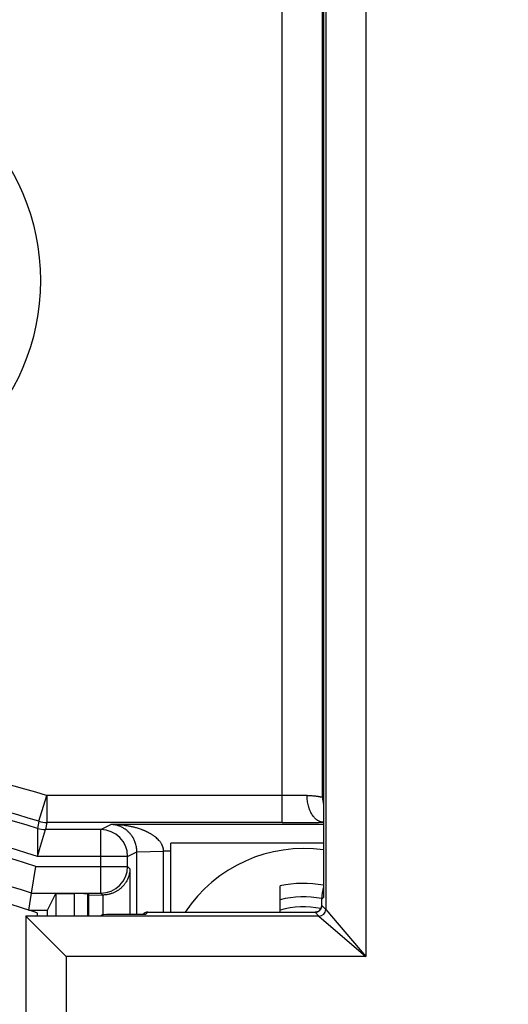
# Model space of a CAD drawing. Header units: inches. Extents: x 0 to 22, y 0 to 17.
# Tile 23 of 39: x 9.829 to 10.194, y 7.928 to 8.663. Entities that reach past the tile are written whole.
import ezdxf

# ---------------------------------------------------------------- set-up
doc = ezdxf.new("R2010")
doc.units = ezdxf.units.IN
doc.header["$LTSCALE"] = 1.21
doc.header["$MEASUREMENT"] = 0
doc.layers.get('0').update_dxf_attribs({"linetype": 'CONTINUOUS'})
doc.layers.add('DIMENSIONS', color=7, linetype='CONTINUOUS')
doc.styles.get("Standard").update_dxf_attribs({"font": 'txt', "width": 0.8})
doc.dimstyles.new('DIMSTYLE_1', dxfattribs={"dimtxt": 0.125, "dimasz": 0.18, "dimexe": 0.18, "dimexo": 0.0625, "dimgap": 0.09, "dimtad": 0, "dimtih": 1, "dimtoh": 1, "dimdec": 3, "dimzin": 4, "dimdsep": 46, "dimtxsty": 'STANDARD', "dimblk": '_FILLED', "dimblk1": '_FILLED', "dimblk2": '_FILLED', "dimcen": 0.09, "dimadec": 0, "dimazin": 0, "dimtp": 0.01, "dimtm": 0.01, "dimtfac": 1, "dimtdec": 3, "dimtofl": 0, "dimtmove": 0, "dimatfit": 3, "dimldrblk": '_FILLED', "dimfxl": 1, "dimtolj": 1, "dimtzin": 4, "dimarcsym": 0})

# ---------------------------------------------------------------- blocks, each defined once
blk = doc.blocks.new('_FILLED')
at = {"color": 0, "linetype": 'BYBLOCK'}
blk.add_solid([(0, 0), (-1, 0.1736), (-1, -0.1736)], dxfattribs=at)
blk = doc.blocks.new('*D0')
at = {"layer": 'DIMENSIONS', "color": 2, "linetype": 'CONTINUOUS'}
for p, q in [((8.73756, 9.9561), (8.73756, 6.2426)), ((9.83399, 7.93162), (9.83399, 6.2426)), ((8.73756, 6.3676), (8.36659, 6.3676)), ((9.83399, 6.3676), (10.19399, 6.3676))]:
    blk.add_line(p, q, dxfattribs=at)
at = {"layer": 'DIMENSIONS', "color": 2, "linetype": 'CONTINUOUS', "xscale": 0.18, "yscale": 0.18, "zscale": 0.18}
blk.add_blockref('_FILLED', (8.73756, 6.3676), dxfattribs=at)
at = {"layer": 'DIMENSIONS', "color": 2, "linetype": 'CONTINUOUS', "xscale": 0.18, "yscale": 0.18, "zscale": 0.18, "rotation": 180}
blk.add_blockref('_FILLED', (9.83399, 6.3676), dxfattribs=at)
at = {"layer": 'DIMENSIONS', "color": 2, "linetype": 'CONTINUOUS', "insert": (8.30409, 6.4301), "char_height": 0.125, "width": 1.325, "attachment_point": 3, "line_spacing_factor": 0.9}
blk.add_mtext('1.096{\\Ftxt.shx;\\W1.000000;\\H0.125000; }[27.85]', dxfattribs=at)

msp = doc.modelspace()

# ---------------------------------------------------------------- linework, layer by layer
at = {"color": 7, "linetype": 'CONTINUOUS'}
for p, q in [((10.08773, 12.07308), (10.08773, 7.96412)), ((10.05774, 12.03809), (10.05774, 7.99911)), ((10.05616, 12.02848), (10.05616, 8.00872)), ((10.05617, 12.02908), (10.05617, 8.00812)), ((10.02529, 8.06408), (10.02529, 11.97312)), ((10.05528, 8.08306), (10.05528, 11.95414)), ((10.05591, 8.08328), (10.05591, 11.95392)), ((9.84364, 8.06499), (9.84958, 8.08408)), ((10.02528, 8.08408), (9.84932, 8.08408)), ((9.84958, 8.08408), (9.84958, 8.06408)), ((10.04386, 8.08417), (10.02528, 8.08408)), ((10.05616, 8.08328), (10.05591, 8.08328)), ((9.84364, 8.06499), (9.84281, 8.05968)), ((9.84958, 8.06408), (9.84877, 8.05877)), ((10.02529, 8.06408), (9.84958, 8.06408)), ((9.88996, 8.05877), (9.84877, 8.05877)), ((9.88996, 8.05877), (9.89752, 8.06255)), ((9.88996, 8.01131), (9.88996, 8.05877)), ((10.05616, 8.06255), (9.89752, 8.06255)), ((10.05616, 8.0486), (9.94225, 8.0486)), ((9.94225, 7.99709), (9.94225, 8.0486)), ((9.90996, 8.03877), (9.91683, 8.04221)), ((9.91683, 8.04221), (9.93683, 8.04255)), ((9.91683, 7.99535), (9.91683, 8.04221)), ((9.94225, 8.04255), (9.93683, 8.04255)), ((9.93683, 7.99709), (9.93683, 8.04255)), ((9.90996, 8.03877), (9.8426, 8.03877)), ((9.90996, 8.03131), (9.90996, 8.03877)), ((9.83828, 8.01131), (9.84143, 8.03131)), ((9.84143, 8.03131), (9.90996, 8.03131)), ((9.91171, 8.02956), (9.90996, 8.03131)), ((9.91171, 8.02956), (9.91171, 7.99535)), ((10.02375, 7.99709), (10.02375, 8.01666)), ((9.83625, 7.9986), (9.83828, 8.01131)), ((9.83828, 8.01131), (9.88996, 8.01131)), ((9.85007, 7.9986), (9.85625, 8.01096)), ((9.85625, 8.01096), (9.87038, 8.01096)), ((9.85625, 8.01096), (9.85625, 7.9943)), ((9.87038, 7.9943), (9.87038, 8.01096)), ((9.88108, 8.01008), (9.88037, 8.01079)), ((9.88037, 7.9943), (9.88037, 8.01079)), ((9.88108, 7.9943), (9.88108, 8.01008)), ((9.88108, 8.01008), (9.89137, 8.00991)), ((9.89137, 8.00991), (9.88996, 8.01131)), ((9.89169, 7.99523), (9.89171, 8.00991)), ((10.05476, 8.00715), (10.05477, 8.00672)), ((10.05476, 8.00208), (10.05476, 8.00715)), ((10.05617, 8.00812), (10.05477, 8.00672)), ((10.05477, 8.00208), (10.05477, 8.00672)), ((10.05616, 8.00872), (10.05617, 8.00812)), ((9.83625, 7.9986), (9.85007, 7.9986)), ((9.85007, 7.9943), (9.85007, 7.9986)), ((9.92499, 7.99708), (9.92325, 7.99535)), ((9.925, 7.99709), (9.92481, 7.99708)), ((9.92499, 7.99708), (10.04977, 7.99708)), ((9.925, 7.99709), (10.04977, 7.99709)), ((10.04977, 7.99709), (10.04977, 7.99708)), ((10.04977, 7.99708), (10.05274, 7.99411)), ((10.05476, 8.00208), (10.05477, 8.00208)), ((10.05477, 8.00208), (10.05774, 7.99911)), ((10.05774, 7.99911), (10.08773, 7.96412)), ((9.8339, 7.9943), (9.83399, 7.99412)), ((9.8339, 7.9943), (9.8902, 7.9943)), ((9.8339, 7.9943), (9.8339, 7.6926)), ((9.83399, 7.99412), (9.83399, 7.6926)), ((10.05274, 7.99411), (9.83399, 7.99411)), ((9.83399, 7.99411), (9.86399, 7.96412)), ((9.84267, 7.9943), (9.84267, 7.99646)), ((9.89108, 7.99517), (9.8902, 7.9943)), ((9.92325, 7.99535), (9.90108, 7.99535)), ((9.92147, 7.99564), (9.92118, 7.99535)), ((10.05273, 7.99411), (10.08773, 7.96412)), ((10.08773, 7.96412), (9.86399, 7.96412)), ((9.86399, 7.96412), (9.86399, 7.6926))]:
    msp.add_line(p, q, dxfattribs=at)
for points in [[(10.05616, 8.01602), (10.05599, 8.0155), (10.0556, 8.01406), (10.05528, 8.01259), (10.05503, 8.0111), (10.05487, 8.00959), (10.05478, 8.00807), (10.05476, 8.00714)], [(9.92481, 7.99708), (9.92447, 7.99706), (9.92413, 7.99701), (9.9238, 7.99694), (9.92347, 7.99685), (9.92315, 7.99673), (9.92284, 7.9966), (9.92254, 7.99644), (9.92225, 7.99627), (9.92198, 7.99607), (9.92172, 7.99586), (9.92147, 7.99564)], [(10.05476, 8.00208), (10.05476, 8.00187), (10.05473, 8.00151), (10.05468, 8.00116), (10.0546, 8.00082), (10.0545, 8.00048), (10.05437, 8.00015), (10.05423, 7.99983), (10.05406, 7.99952), (10.05386, 7.99922), (10.05365, 7.99894), (10.05342, 7.99867), (10.05317, 7.99842), (10.0529, 7.99819), (10.05262, 7.99797), (10.05232, 7.99778), (10.05201, 7.99761), (10.05169, 7.99747), (10.05136, 7.99734), (10.05102, 7.99724), (10.05067, 7.99717), (10.05032, 7.99711), (10.04997, 7.99709), (10.04977, 7.99708)]]:
    msp.add_lwpolyline(points, dxfattribs=at)
msp.add_circle((9.67825, 8.4686), 0.16667, dxfattribs=at)
for centre, radius, start, end in [((9.58645, 7.2386), 0.88548, 72.72909, 90), ((9.58645, 7.2386), 0.86548, 72.71273, 90), ((9.58645, 7.2386), 0.86017, 72.66027, 90), ((9.58645, 7.2386), 0.84017, 72.24906, 90), ((10.11178, 7.92296), 0.16978, 109.21363, 109.43755), ((10.07528, 8.08307), 0.02, 180.00625, 197.02127), ((10.07591, 8.08329), 0.02, 180.00615, 189.06975), ((9.58645, 7.2386), 0.83271, 72.16904, 90), ((9.84958, 8.08408), 0.02, 252.71339, 269.99933), ((10.02681, 12.75385), 4.68977, 269.98144, 270.35865), ((13.43155, 8.01293), 3.58904, 179.25362, 179.58742), ((6.87363, 8.96592), 3.11037, 342.65753, 343.04307), ((9.84877, 8.07877), 0.02, 252.66092, 269.99937), ((9.88996, 8.03877), 0.02, 0.00673, 89.98582), ((9.58645, 7.2386), 0.81271, 71.9492, 90), ((10.04125, 7.9386), 0.106, 81.91316, 146.50695), ((9.88996, 8.03132), 0.02, 270.02091, 359.97909), ((9.58643, 7.23854), 0.80007, 71.80523, 76.51684), ((10.04125, 7.9386), 0.08, 79.25856, 102.63563), ((10.08377, 8.00716), 0.029, 162.2096, 180.01445), ((10.04125, 7.9386), 0.07, 78.85859, 104.47751), ((10.08406, 8.00715), 0.02929, 180.00374, 180.84334), ((10.08699, 8.00872), 0.03083, 179.99559, 181.11032), ((9.58645, 7.2386), 0.8, 71.32019, 71.80513), ((9.92499, 7.99209), 0.005, 89.98179, 134.99984), ((10.04125, 7.9386), 0.0625, 78.06154, 106.2629), ((10.04977, 8.00208), 0.005, 270.02092, 359.97908), ((10.05274, 7.99912), 0.005, 270.02063, 359.97937)]:
    msp.add_arc(centre, radius, start, end, dxfattribs=at)
for centre, start_param, end_param in [((9.87038, 8.01078), 0.017453, 1.570796), ((9.90108, 7.99517), 1.570796, 3.124139)]:
    msp.add_ellipse(centre, major_axis=(0.01, 0), ratio=0.017455, start_param=start_param, end_param=end_param, dxfattribs=at)
for points, knots in [([(10.04386, 8.08417), (10.04408, 8.08418), (10.0444, 8.08418), (10.04483, 8.08418), (10.04524, 8.08417), (10.04575, 8.08416), (10.04635, 8.08414), (10.04693, 8.08411), (10.04768, 8.08407), (10.04856, 8.084), (10.04957, 8.0839), (10.05051, 8.0838), (10.05136, 8.08368), (10.05214, 8.08357), (10.05273, 8.08347), (10.05317, 8.0834), (10.05346, 8.08335), (10.05374, 8.0833), (10.05399, 8.08325), (10.05422, 8.08321), (10.05443, 8.08318), (10.05461, 8.08314), (10.05477, 8.08312), (10.0549, 8.0831), (10.05498, 8.08309), (10.05505, 8.08308), (10.05512, 8.08307), (10.05517, 8.08307), (10.0552, 8.08306), (10.05523, 8.08306), (10.05525, 8.08306), (10.05526, 8.08306), (10.05527, 8.08306), (10.05528, 8.08306), (10.05528, 8.08306), (10.05528, 8.08306)], [0, 0, 0, 0, 0.056166, 0.083774, 0.111054, 0.164617, 0.216823, 0.267636, 0.31702, 0.411367, 0.499599, 0.581457, 0.656695, 0.725075, 0.786362, 0.814275, 0.84033, 0.8645, 0.886757, 0.907075, 0.925431, 0.941801, 0.95617, 0.968526, 0.973947, 0.978862, 0.987165, 0.990554, 0.99344, 0.995824, 0.997707, 0.99846, 0.999088, 0.999596, 1, 1, 1, 1]), ([(10.05616, 8.06418), (10.05595, 8.06418), (10.05554, 8.06421), (10.05493, 8.06429), (10.05432, 8.06442), (10.05372, 8.06461), (10.05313, 8.06483), (10.05255, 8.0651), (10.05198, 8.06542), (10.05123, 8.0659), (10.05031, 8.06662), (10.04947, 8.06746), (10.04882, 8.06821), (10.04819, 8.06903), (10.04744, 8.07014), (10.04677, 8.07134), (10.04628, 8.07235), (10.04593, 8.07315), (10.04561, 8.07398), (10.04531, 8.07483), (10.04504, 8.0757), (10.04472, 8.0769), (10.04438, 8.07844), (10.04409, 8.08033), (10.04391, 8.08225), (10.04387, 8.08353), (10.04386, 8.08417)], [0, 0, 0, 0, 0.0241, 0.048165, 0.072303, 0.096616, 0.121197, 0.146134, 0.171508, 0.19739, 0.250905, 0.307129, 0.336327, 0.366243, 0.428185, 0.492872, 0.526205, 0.560165, 0.594728, 0.62987, 0.665545, 0.701694, 0.775151, 0.849722, 0.924857, 1, 1, 1, 1]), ([(9.90719, 8.05969), (9.9068, 8.05993), (9.90602, 8.06038), (9.90482, 8.06095), (9.90362, 8.06144), (9.9024, 8.06183), (9.90119, 8.06214), (9.89997, 8.06236), (9.89875, 8.0625), (9.89793, 8.06254), (9.89752, 8.06255)], [0, 0, 0, 0, 0.133849, 0.263996, 0.391095, 0.515767, 0.638531, 0.759853, 0.880224, 1, 1, 1, 1]), ([(9.9172, 8.05978), (9.9164, 8.06002), (9.91479, 8.06046), (9.91235, 8.06102), (9.9099, 8.06149), (9.90662, 8.062), (9.90332, 8.06234), (9.90001, 8.06251), (9.89835, 8.06255), (9.89752, 8.06255)], [0, 0, 0, 0, 0.125642, 0.251008, 0.376163, 0.501145, 0.750702, 0.875368, 1, 1, 1, 1]), ([(9.91683, 8.04221), (9.91683, 8.04283), (9.91678, 8.04405), (9.91654, 8.04582), (9.91617, 8.04749), (9.9157, 8.04902), (9.91516, 8.05043), (9.91455, 8.0517), (9.91401, 8.05269), (9.91356, 8.05342), (9.9129, 8.05441), (9.91185, 8.05576), (9.91035, 8.05732), (9.9088, 8.05862), (9.90773, 8.05936), (9.90719, 8.05969)], [0, 0, 0, 0, 0.089022, 0.175434, 0.257438, 0.334385, 0.406396, 0.473912, 0.537473, 0.567969, 0.597659, 0.709507, 0.812519, 0.908832, 1, 1, 1, 1]), ([(9.93683, 8.04255), (9.93683, 8.04271), (9.93681, 8.04302), (9.93677, 8.04348), (9.93671, 8.04394), (9.93663, 8.04439), (9.93653, 8.04484), (9.93642, 8.04529), (9.93628, 8.04572), (9.93613, 8.04616), (9.93596, 8.04658), (9.93571, 8.04713), (9.93537, 8.0478), (9.93491, 8.04858), (9.93441, 8.04932), (9.93387, 8.05002), (9.93311, 8.05091), (9.93209, 8.05195), (9.93099, 8.05291), (9.93008, 8.05362), (9.92939, 8.05412), (9.92868, 8.05461), (9.92797, 8.05507), (9.92724, 8.05551), (9.9265, 8.05594), (9.92576, 8.05634), (9.92501, 8.05673), (9.92425, 8.0571), (9.92348, 8.05746), (9.92271, 8.0578), (9.92194, 8.05812), (9.92116, 8.05843), (9.92011, 8.05882), (9.9188, 8.05928), (9.91773, 8.05962), (9.9172, 8.05978)], [0, 0, 0, 0, 0.016693, 0.033377, 0.050043, 0.066685, 0.083294, 0.099865, 0.116392, 0.132871, 0.1493, 0.165677, 0.198262, 0.23063, 0.262788, 0.294746, 0.326518, 0.389546, 0.452003, 0.483054, 0.513996, 0.544839, 0.575595, 0.606268, 0.636865, 0.667395, 0.697864, 0.728274, 0.75863, 0.788938, 0.819201, 0.849424, 0.879605, 0.939864, 1, 1, 1, 1]), ([(9.91171, 8.02956), (9.9117, 8.02901), (9.91163, 8.0279), (9.91138, 8.02624), (9.91106, 8.02488), (9.91073, 8.02379), (9.91044, 8.02298), (9.91012, 8.02218), (9.90963, 8.02111), (9.90907, 8.02007), (9.90843, 8.01906), (9.90791, 8.01831), (9.90735, 8.01757), (9.90653, 8.0166), (9.90564, 8.01568), (9.90467, 8.01481), (9.90389, 8.01417), (9.90306, 8.01357), (9.90219, 8.01299), (9.90127, 8.01246), (9.90031, 8.01196), (9.8993, 8.0115), (9.89844, 8.01117), (9.89772, 8.01092), (9.89699, 8.0107), (9.89605, 8.01045), (9.8949, 8.01021), (9.89373, 8.01004), (9.89255, 8.00993), (9.89176, 8.00991), (9.89137, 8.00991)], [0, 0, 0, 0, 0.053049, 0.106448, 0.160363, 0.187577, 0.214991, 0.242626, 0.270509, 0.327118, 0.355924, 0.385108, 0.414711, 0.444761, 0.506268, 0.537799, 0.569892, 0.602592, 0.635929, 0.669889, 0.704463, 0.739651, 0.775469, 0.793624, 0.811945, 0.849017, 0.886524, 0.924297, 0.962173, 1, 1, 1, 1]), ([(9.925, 7.99709), (9.925, 7.99709), (9.92499, 7.99709), (9.92499, 7.99708), (9.92499, 7.99708)], [0, 0, 0, 0, 0.436939, 1, 1, 1, 1])]:
    msp.add_open_spline(points, degree=3, knots=knots, dxfattribs=at)

# ---------------------------------------------------------------- dimensions: what is measured, and where the dimension line sits
at = {"layer": 'DIMENSIONS', "color": 2, "linetype": 'CONTINUOUS'}
dim = msp.add_linear_dim(base=(9.83399, 6.3676), p1=(8.73756, 9.9561), p2=(9.83399, 7.93162), dimstyle='DIMSTYLE_1', dxfattribs=at)
dim.commit()
dim.dimension.update_dxf_attribs({"geometry": '*D0', "text_midpoint": (7.34159, 6.3676), "dimtype": 160})

doc.saveas('drawing.dxf')
